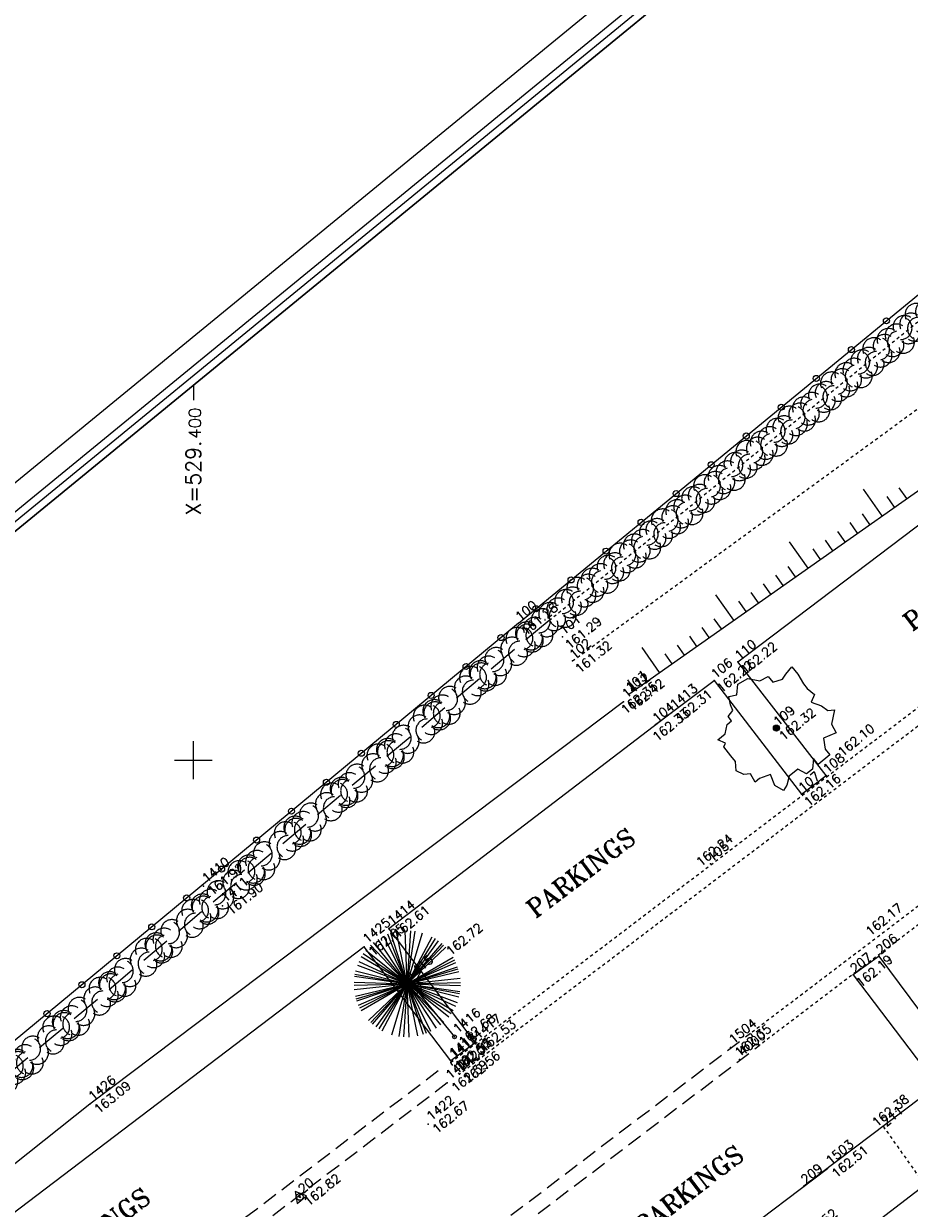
# Model space of a CAD drawing. Header units: feet. Extents: x 529188 to 529675, y 139816 to 140273.
# Tile 74 of 118: x 529394 to 529424, y 140135 to 140174. Entities that reach past the tile are written whole.
import ezdxf
from ezdxf.enums import TextEntityAlignment as Align

# ---------------------------------------------------------------- set-up
doc = ezdxf.new("R2010")
doc.units = ezdxf.units.FT
doc.header["$LTSCALE"] = 2
doc.header["$MEASUREMENT"] = 0
doc.header["$PDSIZE"] = 0.1
for name, pattern in [('CACHE', [0.375, 0.25, -0.125]), ('CACHEX2', [0.75, 0.5, -0.25]), ('CONTINU', [0])]:
    doc.linetypes.add(name, pattern=pattern)
doc.layers.get('0').update_dxf_attribs({"linetype": 'CONTINUOUS'})
for name, color, linetype in [('ARBRES', 70, 'CONTINUOUS'), ('AXE_FOSSE', 50, 'CACHE'), ('BORDURETTE', 20, 'CONTINUOUS'), ('cadre250', 7, 'CONTINUOUS'), ('CANIVEAU', 32, 'CACHE'), ('CARROYAGE', 7, 'CONTINUOUS'), ('CARROYAGE LAMBERT', 7, 'CONTINUOUS'), ('CLOTURE', 1, 'CONTINUOUS'), ('ECLAIRAGE', 220, 'CONTINUOUS'), ('HAIE', 80, 'CACHEX2'), ('LIM_HERBE', 83, 'CACHE'), ('POLYGO', 241, 'CONTINUOUS'), ('TALUS', 40, 'CONTINUOUS'), ('TALUS_HAUT', 40, 'CONTINUOUS'), ('TEXTES', 150, 'CONTINUOUS'), ('TOPOALT', 3, 'CONTINUOUS'), ('TOPOJIS', 7, 'CONTINUOUS'), ('TOPOJIS-GELE', 7, 'CONTINUOUS'), ('TOPOMAT', 142, 'CONTINUOUS')]:
    doc.layers.add(name, color=color, linetype=linetype)
doc.styles.add('ROMANT', font='ROMANT.SHX')
doc.styles.get("Standard").update_dxf_attribs({"font": 'ROMANS.SHX'})

# ---------------------------------------------------------------- blocks, each defined once
blk = doc.blocks.new('TCPOINT')
at = {"color": 0}
blk.add_point((0, 0), dxfattribs=at)
at = {"layer": 'TOPOALT'}
blk.add_attdef('ALT', text='', height=0.3, dxfattribs=at).set_placement((0.1, -0.1), align=Align.TOP_LEFT)
at = {"layer": 'TOPOMAT'}
blk.add_attdef('MAT', (0.1, 0.1), '', height=0.3, dxfattribs=at)
blk = doc.blocks.new('269')
for p, q in [((0.035, 0), (-0.035, 0)), ((0, 0.035), (0, -0.035))]:
    blk.add_line(p, q)
blk.add_lwpolyline([(0, 0.231), (-0.2, -0.115), (0.2, -0.115)], close=True)
blk.add_circle((0, 0), 0.113)
blk = doc.blocks.new('192')
for p, q in [((-0.768, 1.584), (0.768, -1.584)), ((-0.647, -1.637), (0.647, 1.637)), ((0.61, -1.651), (-0.61, 1.651)), ((-0.545, -1.674), (0.545, 1.673)), ((0.495, -1.689), (-0.494, 1.689)), ((-0.399, -1.714), (0.399, 1.714)), ((0.361, -1.723), (-0.361, 1.723)), ((-0.186, -1.75), (0.186, 1.75)), ((0.129, -1.755), (-0.129, 1.755)), ((0, -1.76), (0, 1.76)), ((-1.309, -1.177), (1.309, 1.177)), ((-1.203, -1.285), (1.203, 1.285)), ((-1.189, 1.298), (1.189, -1.298)), ((-1.138, 1.343), (1.138, -1.342)), ((-1.062, -1.404), (1.062, 1.403)), ((-1.046, 1.416), (1.046, -1.416)), ((-0.879, 1.525), (0.879, -1.525)), ((-0.822, -1.557), (0.822, 1.556)), ((-1.473, 0.963), (1.473, -0.963)), ((-1.462, -0.98), (1.462, 0.98)), ((-1.389, 1.081), (1.389, -1.081)), ((-1.329, 1.154), (1.329, -1.154)), ((-1.701, -0.451), (1.701, 0.451)), ((-1.695, 0.474), (1.695, -0.474)), ((-1.667, -0.566), (1.666, 0.566)), ((-1.647, 0.622), (1.646, -0.622)), ((-1.624, -0.68), (1.623, 0.68)), ((-1.621, 0.685), (1.621, -0.685)), ((-1.583, 0.769), (1.583, -0.769)), ((-1.756, -0.126), (1.755, 0.126)), ((-1.745, -0.23), (1.745, 0.23)), ((-1.737, 0.284), (1.737, -0.284)), ((-1.734, -0.301), (1.734, 0.301)), ((-1.718, 0.384), (1.718, -0.383)), ((0, 0), (1.138, -1.342))]:
    blk.add_line(p, q)
blk = doc.blocks.new('425')
at = {"linetype": 'CONTINU', "ltscale": 3}
for p, q in [((-0.324, 2.291), (-0.512, 2.376)), ((0.312, 2.291), (0.501, 2.376))]:
    blk.add_line(p, q, dxfattribs=at)
at = {"ltscale": 3}
for p, q in [((-0.006, 2.407), (-0.006, 2.621)), ((0, 1.885), (0, 0))]:
    blk.add_line(p, q, dxfattribs=at)
at = {"linetype": 'CONTINU', "ltscale": 3}
for centre, radius in [((0, 2.118), 0.233), ((0, 0), 0.0621)]:
    blk.add_circle(centre, radius, dxfattribs=at)
blk = doc.blocks.new('189')
h = blk.add_hatch()
h.set_pattern_fill('ANSI31', color=256, scale=0.2, style=0)
h.set_pattern_definition([(45, (-527485.07046, -148351.732363), (-0.0176776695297, 0.0176776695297), [])])
edge = h.paths.add_edge_path()
edge.add_arc((0, 0), 0.1, 0, 360)
for p, q in [((-0.685, 1.557), (-0.56, 1.806)), ((-0.56, 1.806), (-0.311, 1.681)), ((-0.311, 1.681), (-0.062, 1.93)), ((-0.062, 1.93), (0.311, 1.868)), ((0.311, 1.868), (0.56, 1.557)), ((-0.996, 1.308), (-0.747, 1.37)), ((-0.996, 1.121), (-0.996, 1.308)), ((-0.747, 1.37), (-0.685, 1.557)), ((0.56, 1.557), (0.872, 1.494)), ((0.872, 1.494), (0.872, 1.245)), ((0.872, 1.245), (1.183, 1.121)), ((1.183, 1.121), (1.37, 1.183)), ((1.37, 1.183), (1.681, 1.245)), ((1.681, 1.245), (1.681, 0.934)), ((-1.744, 0.934), (-1.432, 0.934)), ((-1.619, 0.685), (-1.744, 0.934)), ((-1.432, 0.934), (-1.183, 1.121)), ((-1.183, 1.121), (-0.996, 1.121)), ((1.681, 0.934), (1.619, 0.56)), ((-1.744, 0.623), (-1.619, 0.685)), ((-1.744, 0.249), (-1.744, 0.623)), ((1.619, 0.56), (1.619, 0.374)), ((-1.93, -0.249), (-1.744, 0)), ((-1.744, 0), (-1.744, 0.249)), ((1.681, 0.062), (1.432, -0.062)), ((1.619, 0.374), (1.681, 0.062)), ((-1.806, -0.498), (-1.93, -0.249)), ((1.432, -0.062), (1.619, -0.374)), ((1.619, -0.374), (1.681, -0.623)), ((-1.619, -0.623), (-1.806, -0.498)), ((-1.681, -0.934), (-1.619, -0.623)), ((1.868, -0.747), (1.494, -1.059)), ((1.681, -0.623), (1.868, -0.747)), ((-1.494, -0.934), (-1.681, -0.934)), ((-1.121, -1.059), (-1.494, -0.934)), ((-1.245, -1.432), (-1.121, -1.059)), ((1.494, -1.059), (1.432, -1.37)), ((-1.121, -1.744), (-1.245, -1.432)), ((-0.685, -1.494), (-0.934, -1.681)), ((-0.311, -1.494), (-0.685, -1.494)), ((-0.187, -1.806), (-0.311, -1.494)), ((0.311, -1.557), (0.062, -1.806)), ((0.311, -1.806), (0.311, -1.557)), ((0.996, -1.245), (0.81, -1.557)), ((0.81, -1.557), (0.81, -1.806)), ((1.432, -1.37), (0.996, -1.245)), ((-0.934, -1.681), (-1.121, -1.744)), ((0.062, -1.806), (-0.187, -1.806)), ((0.81, -1.806), (0.311, -1.806))]:
    blk.add_line(p, q)
blk.add_circle((0, 0), 0.1)
blk = doc.blocks.new('HAIEBASE')
at = {"layer": 'HAIE'}
for centre, start, end in [((-0.223, 0.05), 14.988, 164.4142), ((0.002, 0.141), 14.988, 164.4142), ((0.227, 0.05), 14.988, 164.4142), ((-0.147, -0.129), 50.5983, 200.0244), ((0.078, 0.086), 243.6198, 27.2304), ((-0.23, -0.099), 196.6108, 340.2213), ((0.022, -0.064), 196.6108, 340.2213), ((0.223, -0.099), 196.6108, 340.2213)]:
    blk.add_arc(centre, 0.25, start, end, dxfattribs=at)
blk = doc.blocks.new('RONDCLOT')
at = {"layer": 'CLOTURE'}
blk.add_circle((0, 0), 0.1, dxfattribs=at)

msp = doc.modelspace()

# ---------------------------------------------------------------- linework, layer by layer
at = {"layer": 'AXE_FOSSE', "ltscale": 0.005, "flags": 128}
msp.add_lwpolyline([(529412.537, 140153.284), (529430.028, 140166.059, -0.075474), (529430.888, 140166.065, -0.125012), (529432.192, 140165.526)], format="xyb", dxfattribs=at)
at = {"layer": 'BORDURETTE', "flags": 128}
msp.add_lwpolyline([(529415.285, 140151.178), (529417.22, 140152.633), (529420.109, 140148.88), (529420.924, 140149.496), (529418.005, 140153.249), (529430.491, 140162.699), (529433.461, 140158.709, -0.16449), (529441.983, 140160.376, -0.197049), (529450.898, 140155.248), (529454.248, 140150.854, -0.482349), (529455.237, 140150.725, -0.416523), (529455.016, 140149.847), (529460.242, 140142.977, 0.184718), (529467.955, 140139.716, 0.159207), (529474.949, 140141.735)], format="xyb", dxfattribs=at)
for points in [[(529415.81, 140151.572), (529406.464, 140144.426), (529409.316, 140140.653), (529408.516, 140140.053), (529405.652, 140143.829), (529386.556, 140129.331), (529389.328, 140125.468), (529388.554, 140124.879), (529385.742, 140128.696), (529366.547, 140114.203), (529369.487, 140110.413), (529368.689, 140109.821), (529368.685, 140109.835), (529365.744, 140113.595), (529346.604, 140099.162)], [(529435.505, 140147.485), (529425.4, 140139.858), (529422.675, 140143.519), (529421.823, 140142.896), (529424.599, 140139.245), (529420.193, 140135.915)], [(529408.751, 140132.973), (529411.609, 140129.417), (529411.614, 140129.421), (529420.971, 140136.494)], [(529424.195, 140135.94), (529412.219, 140126.763), (529422.009, 140113.74), (529418.047, 140110.744), (529414.563, 140110.133), (529407.319, 140119.681), (529405.649, 140118.313), (529402.593, 140122.309), (529402.857, 140122.554), (529400.069, 140126.347)]]:
    msp.add_lwpolyline(points, dxfattribs=at)
at = {"layer": 'cadre250', "flags": 128}
for points in [[(529227.588, 140022.756), (529532.841, 140272.877), (529675.446, 140098.839), (529330.55, 139816.237), (529234.372, 139933.616)], [(529228.064, 140022.176), (529532.737, 140271.821), (529674.39, 140098.944), (529330.655, 139817.292), (529234.952, 139934.091)], [(529228.222, 140021.983), (529532.702, 140271.47), (529674.038, 140098.979), (529330.69, 139817.644), (529235.145, 139934.249)], [(529228.38, 140021.79), (529532.667, 140271.118), (529673.686, 140099.014), (529330.725, 139817.996), (529235.339, 139934.408)]]:
    msp.add_lwpolyline(points, dxfattribs=at)
at = {"layer": 'CANIVEAU', "ltscale": 0.005, "flags": 128}
for points in [[(529408.509, 140140.005), (529433.326, 140158.86), (529433.628, 140158.461), (529408.8, 140139.613)], [(529433.237, 140151.585), (529418.712, 140140.562), (529418.427, 140140.974), (529432.935, 140151.983)]]:
    msp.add_lwpolyline(points, close=True, dxfattribs=at)
at = {"layer": 'CANIVEAU', "flags": 128}
for points in [[(529409.308, 140134.042), (529418.427, 140140.974)], [(529409.612, 140133.645), (529418.712, 140140.562)], [(529408.092, 140139.721), (529388.433, 140124.752)], [(529408.395, 140139.324), (529388.736, 140124.354)]]:
    msp.add_lwpolyline(points, dxfattribs=at)
at = {"layer": 'CARROYAGE'}
for p, q in [((529400, 140162.412), (529400, 140161.912)), ((529400, 140149.375), (529400, 140150.625)), ((529399.375, 140150), (529400.625, 140150))]:
    msp.add_line(p, q, dxfattribs=at)
at = {"layer": 'CARROYAGE LAMBERT', "flags": 128}
msp.add_lwpolyline([(529369.4, 139849.686), (529673.686, 140099.014), (529532.667, 140271.118), (529228.38, 140021.79)], close=True, dxfattribs=at)
at = {"layer": 'CARROYAGE LAMBERT'}
msp.add_lwpolyline([(529369.4, 139849.686), (529673.686, 140099.014), (529532.667, 140271.118), (529228.38, 140021.79)], close=True, dxfattribs=at)
at = {"layer": 'CLOTURE', "flags": 128}
for points in [[(529410.751, 140154.535), (529426.211, 140167.238)], [(529410.751, 140154.535), (529386.824, 140134.715), (529359.908, 140112.4), (529338.753, 140094.959), (529330.385, 140087.951), (529280.895, 140046.879), (529276.141, 140042.641), (529298.016, 140014.941), (529312.311, 139996.556), (529308.119, 139992.789)]]:
    msp.add_lwpolyline(points, dxfattribs=at)
at = {"layer": 'HAIE', "ltscale": 0.005, "flags": 128}
msp.add_lwpolyline([(529411.763, 140154.623), (529426.309, 140166.403), (529439.934, 140177.506), (529452.904, 140162.107), (529478.538, 140184.008), (529484.995, 140189.522)], dxfattribs=at)
at = {"layer": 'HAIE', "flags": 128}
msp.add_lwpolyline([(529411.763, 140154.623), (529388.737, 140135.303), (529361.06, 140112.451)], dxfattribs=at)
at = {"layer": 'LIM_HERBE', "ltscale": 0.005, "flags": 128}
msp.add_lwpolyline([(529422.81, 140137.893), (529424.186, 140135.953)], dxfattribs=at)
at = {"layer": 'TALUS'}
for p, q in [((529422.781, 140158.082), (529422.157, 140158.968)), ((529423.599, 140158.657), (529423.347, 140159.015)), ((529423.19, 140158.37), (529422.94, 140158.726)), ((529422.372, 140157.794), (529422.124, 140158.147)), ((529421.963, 140157.507), (529421.716, 140157.858)), ((529421.554, 140157.219), (529421.308, 140157.569)), ((529420.327, 140156.356), (529419.719, 140157.221)), ((529420.736, 140156.644), (529420.492, 140156.991)), ((529421.145, 140156.931), (529420.9, 140157.28)), ((529419.918, 140156.068), (529419.676, 140156.413)), ((529419.1, 140155.493), (529418.86, 140155.834)), ((529419.509, 140155.781), (529419.268, 140156.124)), ((529417.874, 140154.63), (529417.281, 140155.473)), ((529418.691, 140155.205), (529418.452, 140155.545)), ((529418.283, 140154.917), (529418.044, 140155.256)), ((529417.465, 140154.342), (529417.228, 140154.678)), ((529417.056, 140154.054), (529416.821, 140154.389)), ((529416.238, 140153.479), (529416.005, 140153.811)), ((529416.647, 140153.767), (529416.413, 140154.1)), ((529415.42, 140152.904), (529414.842, 140153.725)), ((529415.829, 140153.191), (529415.597, 140153.521)), ((529414.602, 140152.328), (529414.373, 140152.654)), ((529415.011, 140152.616), (529414.781, 140152.943))]:
    msp.add_line(p, q, dxfattribs=at)
at = {"layer": 'TALUS_HAUT', "flags": 128}
for points in [[(529414.397, 140152.185), (529430.856, 140163.762)], [(529414.229, 140151.931), (529396.577, 140138.618), (529375.681, 140122.012), (529362.053, 140111.592), (529334.164, 140089.26), (529334.115, 140088.504)]]:
    msp.add_lwpolyline(points, dxfattribs=at)

# ---------------------------------------------------------------- block references
at = {"layer": 'ARBRES'}
for name, p, rotation in [('189', (529419.282, 140151.062), 39.33073407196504), ('192', (529407.071, 140142.604), 39.33073407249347)]:
    msp.add_blockref(name, p, dxfattribs=dict(at, rotation=rotation))
at = {"layer": 'CLOTURE'}
for p, rotation in [((529422.92, 140164.534), 39.40832736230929), ((529421.761, 140163.582), 39.40832736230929), ((529420.602, 140162.629), 39.40832736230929), ((529419.443, 140161.677), 39.40832736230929), ((529418.284, 140160.725), 39.40832736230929), ((529417.125, 140159.773), 39.40832736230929), ((529415.966, 140158.82), 39.40832736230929), ((529414.807, 140157.868), 39.40832736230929), ((529413.648, 140156.916), 39.40832736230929), ((529412.489, 140155.964), 39.40832736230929), ((529411.331, 140155.011), 39.40832736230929), ((529410.173, 140154.057), 219.6380719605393), ((529409.018, 140153.1), 219.6380719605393), ((529407.863, 140152.143), 219.6380719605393), ((529406.708, 140151.186), 219.6380719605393), ((529405.553, 140150.229), 219.6380719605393), ((529404.398, 140149.272), 219.6380719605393), ((529403.243, 140148.315), 219.6380719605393), ((529402.088, 140147.358), 219.6380719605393), ((529400.932, 140146.401), 219.6380719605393), ((529399.777, 140145.445), 219.6380719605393), ((529398.622, 140144.488), 219.6380719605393), ((529397.467, 140143.531), 219.6380719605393), ((529396.312, 140142.574), 219.6380719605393), ((529395.157, 140141.617), 219.6380719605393)]:
    msp.add_blockref('RONDCLOT', p, dxfattribs=dict(at, rotation=rotation))
at = {"layer": 'ECLAIRAGE', "rotation": 39.33073407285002}
msp.add_blockref('425', (529408.636, 140140.85), dxfattribs=at)
at = {"layer": 'HAIE', "ltscale": 0.005, "xscale": 1.5, "yscale": 1.5, "zscale": 1.5}
for p, rotation in [((529424.041, 140164.567), 39.0032582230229), ((529423.342, 140164), 219.0032582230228), ((529422.642, 140163.434), 39.0032582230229), ((529421.943, 140162.867), 219.0032582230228), ((529421.244, 140162.301), 39.0032582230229), ((529420.544, 140161.735), 219.0032582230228), ((529419.845, 140161.168), 39.0032582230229), ((529419.145, 140160.602), 219.0032582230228), ((529418.446, 140160.035), 39.0032582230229), ((529417.747, 140159.469), 219.0032582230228), ((529417.047, 140158.902), 39.0032582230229), ((529416.348, 140158.336), 219.0032582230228), ((529415.648, 140157.77), 39.0032582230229), ((529414.949, 140157.203), 219.0032582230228), ((529414.25, 140156.637), 39.0032582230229), ((529413.55, 140156.07), 219.0032582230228), ((529412.851, 140155.504), 39.0032582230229), ((529412.151, 140154.937), 219.0032582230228)]:
    msp.add_blockref('HAIEBASE', p, dxfattribs=dict(at, rotation=rotation))
at = {"layer": 'HAIE', "xscale": 1.5, "yscale": 1.5, "zscale": 1.5}
for p, rotation in [((529411.38, 140154.301), 219.9979697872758), ((529410.844, 140153.852), 39.99796978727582), ((529409.848, 140153.016), 219.9979697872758), ((529409.312, 140152.566), 39.99796978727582), ((529408.316, 140151.73), 219.9979697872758), ((529407.779, 140151.28), 39.99796978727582), ((529406.783, 140150.445), 219.9979697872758), ((529406.247, 140149.995), 39.99796978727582), ((529405.251, 140149.159), 219.9979697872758), ((529404.715, 140148.709), 39.99796978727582), ((529403.719, 140147.874), 219.9979697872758), ((529403.183, 140147.424), 39.99796978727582), ((529402.187, 140146.588), 219.9979697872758), ((529401.651, 140146.138), 39.99796978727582), ((529400.655, 140145.303), 219.9979697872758), ((529400.119, 140144.853), 39.99796978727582), ((529399.123, 140144.017), 219.9979697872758), ((529398.587, 140143.567), 39.99796978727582), ((529397.591, 140142.732), 219.9979697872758), ((529397.054, 140142.282), 39.99796978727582), ((529396.059, 140141.446), 219.9979697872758), ((529395.522, 140140.996), 39.99796978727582), ((529394.526, 140140.161), 219.9979697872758), ((529393.99, 140139.711), 39.99796978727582)]:
    msp.add_blockref('HAIEBASE', p, dxfattribs=dict(at, rotation=rotation))
at = {"layer": 'POLYGO', "rotation": 39.33073407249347}
msp.add_blockref('269', (529403.514, 140135.557), dxfattribs=at)
at = {"layer": 'TOPOJIS'}
ref = msp.add_blockref('TCPOINT', (529412.537, 140153.284, 161.316), dxfattribs=at)
ref.add_attrib('MAT', '102', (529412.587, 140153.334, 161.316), dxfattribs={"layer": 'TOPOMAT', "height": 0.3, "rotation": 39.3307})
ref.add_attrib('ALT', '161.32', dxfattribs={"layer": 'TOPOALT', "height": 0.3, "rotation": 39.3307}).set_placement((529412.587, 140153.084, 161.316), align=Align.TOP_LEFT)
ref = msp.add_blockref('TCPOINT', (529418.005, 140153.249, 162.221), dxfattribs=at)
ref.add_attrib('MAT', '110', (529418.055, 140153.299, 162.221), dxfattribs={"layer": 'TOPOMAT', "height": 0.3, "rotation": 39.3307})
ref.add_attrib('ALT', '162.22', dxfattribs={"layer": 'TOPOALT', "height": 0.3, "rotation": 39.3307}).set_placement((529418.055, 140153.049, 162.221), align=Align.TOP_LEFT)
ref = msp.add_blockref('TCPOINT', (529420.924, 140149.496, 162.102), dxfattribs=at)
ref.add_attrib('MAT', '108', (529420.974, 140149.546, 162.102), dxfattribs={"layer": 'TOPOMAT', "height": 0.3, "rotation": 39.3307})
ref.add_attrib('ALT', '162.10', dxfattribs={"layer": 'TOPOALT', "height": 0.3, "rotation": 39.3307}).set_placement((529421.274, 140150.334, 162.102), align=Align.TOP_LEFT)
ref = msp.add_blockref('TCPOINT', (529417.097, 140146.571, 162.245), dxfattribs=at)
ref.add_attrib('MAT', '105', (529417.147, 140146.621, 162.245), dxfattribs={"layer": 'TOPOMAT', "height": 0.3, "rotation": 39.3307})
ref.add_attrib('ALT', '162.24', dxfattribs={"layer": 'TOPOALT', "height": 0.3, "rotation": 39.3307}).set_placement((529416.59, 140146.697, 162.245), align=Align.TOP_LEFT)
ref = msp.add_blockref('TCPOINT', (529400.334, 140145.832), dxfattribs=at)
ref.add_attrib('MAT', '1410', (529400.434, 140145.932), dxfattribs={"layer": 'TOPOMAT', "height": 0.3, "rotation": 39.3307})
ref.add_attrib('ALT', '161.92', dxfattribs={"layer": 'TOPOALT', "height": 0.3, "rotation": 39.3307}).set_placement((529400.434, 140145.732), align=Align.TOP_LEFT)
ref = msp.add_blockref('TCPOINT', (529400.958, 140145.184), dxfattribs=at)
ref.add_attrib('MAT', '1411', (529401.058, 140145.284), dxfattribs={"layer": 'TOPOMAT', "height": 0.3, "rotation": 39.3307})
ref.add_attrib('ALT', '161.90', dxfattribs={"layer": 'TOPOALT', "height": 0.3, "rotation": 39.3307}).set_placement((529401.058, 140145.084), align=Align.TOP_LEFT)
ref = msp.add_blockref('TCPOINT', (529422.675, 140143.519, 162.168), dxfattribs=at)
ref.add_attrib('MAT', '206', (529422.725, 140143.569, 162.168), dxfattribs={"layer": 'TOPOMAT', "height": 0.3, "rotation": 39.3307})
ref.add_attrib('ALT', '162.17', dxfattribs={"layer": 'TOPOALT', "height": 0.3, "rotation": 39.3307}).set_placement((529422.198, 140144.403, 162.168), align=Align.TOP_LEFT)
ref = msp.add_blockref('TCPOINT', (529407.071, 140142.604), dxfattribs=at)
ref.add_attrib('MAT', '1415', (529407.171, 140142.704), dxfattribs={"layer": 'TOPOMAT', "height": 0.3, "rotation": 39.3307})
ref.add_attrib('ALT', '162.72', dxfattribs={"layer": 'TOPOALT', "height": 0.3, "rotation": 39.3307}).set_placement((529408.315, 140143.747), align=Align.TOP_LEFT)
ref = msp.add_blockref('TCPOINT', (529408.636, 140140.85), dxfattribs=at)
ref.add_attrib('MAT', '1416', (529408.736, 140140.95), dxfattribs={"layer": 'TOPOMAT', "height": 0.3, "rotation": 39.3307})
ref.add_attrib('ALT', '162.68', dxfattribs={"layer": 'TOPOALT', "height": 0.3, "rotation": 39.3307}).set_placement((529408.736, 140140.75), align=Align.TOP_LEFT)
ref = msp.add_blockref('TCPOINT', (529417.762, 140140.5), dxfattribs=at)
ref.add_attrib('MAT', '1504', (529417.862, 140140.6), dxfattribs={"layer": 'TOPOMAT', "height": 0.3, "rotation": 39.3307})
ref.add_attrib('ALT', '162.35', dxfattribs={"layer": 'TOPOALT', "height": 0.3, "rotation": 39.3307}).set_placement((529417.862, 140140.4), align=Align.TOP_LEFT)
ref = msp.add_blockref('TCPOINT', (529418.066, 140140.102), dxfattribs=at)
ref.add_attrib('MAT', '4000', (529418.166, 140140.202), dxfattribs={"layer": 'TOPOMAT', "height": 0.3, "rotation": 39.3307})
ref = msp.add_blockref('TCPOINT', (529408.395, 140139.324), dxfattribs=at)
ref.add_attrib('MAT', '1421', (529408.495, 140139.424), dxfattribs={"layer": 'TOPOMAT', "height": 0.3, "rotation": 39.3307})
ref.add_attrib('ALT', '162.59', dxfattribs={"layer": 'TOPOALT', "height": 0.3, "rotation": 39.3307}).set_placement((529408.495, 140139.224), align=Align.TOP_LEFT)
ref = msp.add_blockref('TCPOINT', (529396.577, 140138.618), dxfattribs=at)
ref.add_attrib('MAT', '1426', (529396.677, 140138.718), dxfattribs={"layer": 'TOPOMAT', "height": 0.3, "rotation": 39.3307})
ref.add_attrib('ALT', '163.09', dxfattribs={"layer": 'TOPOALT', "height": 0.3, "rotation": 39.3307}).set_placement((529396.677, 140138.518), align=Align.TOP_LEFT)
ref = msp.add_blockref('TCPOINT', (529407.763, 140137.96), dxfattribs=at)
ref.add_attrib('MAT', '1422', (529407.863, 140138.06), dxfattribs={"layer": 'TOPOMAT', "height": 0.3, "rotation": 39.3307})
ref.add_attrib('ALT', '162.67', dxfattribs={"layer": 'TOPOALT', "height": 0.3, "rotation": 39.3307}).set_placement((529407.863, 140137.86), align=Align.TOP_LEFT)
ref = msp.add_blockref('TCPOINT', (529422.86, 140137.822, 162.384), dxfattribs=at)
ref.add_attrib('MAT', '211', (529422.91, 140137.872, 162.384), dxfattribs={"layer": 'TOPOMAT', "height": 0.3, "rotation": 39.3307})
ref.add_attrib('ALT', '162.38', dxfattribs={"layer": 'TOPOALT', "height": 0.3, "rotation": 39.3307}).set_placement((529422.409, 140138.077, 162.384), align=Align.TOP_LEFT)
ref = msp.add_blockref('TCPOINT', (529420.971, 140136.494), dxfattribs=at)
ref.add_attrib('MAT', '1503', (529421.071, 140136.594), dxfattribs={"layer": 'TOPOMAT', "height": 0.3, "rotation": 39.3307})
ref.add_attrib('ALT', '162.51', dxfattribs={"layer": 'TOPOALT', "height": 0.3, "rotation": 39.3307}).set_placement((529421.071, 140136.394), align=Align.TOP_LEFT)
ref = msp.add_blockref('TCPOINT', (529420.193, 140135.915, 162.52), dxfattribs=at)
ref.add_attrib('MAT', '209', (529420.243, 140135.965, 162.52), dxfattribs={"layer": 'TOPOMAT', "height": 0.3, "rotation": 39.3307})
ref.add_attrib('ALT', '162.52', dxfattribs={"layer": 'TOPOALT', "height": 0.3, "rotation": 39.3307}).set_placement((529420.045, 140134.3, 162.52), align=Align.TOP_LEFT)
ref = msp.add_blockref('TCPOINT', (529403.514, 140135.557), dxfattribs=at)
ref.add_attrib('MAT', '20', (529403.614, 140135.657), dxfattribs={"layer": 'TOPOMAT', "height": 0.3, "rotation": 39.3307})
ref.add_attrib('ALT', '162.82', dxfattribs={"layer": 'TOPOALT', "height": 0.3, "rotation": 39.3307}).set_placement((529403.614, 140135.457), align=Align.TOP_LEFT)
at = {"layer": 'TOPOJIS-GELE'}
ref = msp.add_blockref('TCPOINT', (529410.751, 140154.535, 161.28), dxfattribs=at)
ref.add_attrib('MAT', '100', (529410.801, 140154.585, 161.28), dxfattribs={"layer": 'TOPOMAT', "height": 0.3, "rotation": 39.3307})
ref.add_attrib('ALT', '161.28', dxfattribs={"layer": 'TOPOALT', "height": 0.3, "rotation": 39.3307}).set_placement((529410.801, 140154.335, 161.28), align=Align.TOP_LEFT)
ref = msp.add_blockref('TCPOINT', (529412.203, 140154.079, 161.293), dxfattribs=at)
ref.add_attrib('MAT', '101', (529412.253, 140154.129, 161.293), dxfattribs={"layer": 'TOPOMAT', "height": 0.3, "rotation": 39.3307})
ref.add_attrib('ALT', '161.29', dxfattribs={"layer": 'TOPOALT', "height": 0.3, "rotation": 39.3307}).set_placement((529412.253, 140153.879, 161.293), align=Align.TOP_LEFT)
ref = msp.add_blockref('TCPOINT', (529417.22, 140152.633, 162.225), dxfattribs=at)
ref.add_attrib('MAT', '106', (529417.27, 140152.683, 162.225), dxfattribs={"layer": 'TOPOMAT', "height": 0.3, "rotation": 39.3307})
ref.add_attrib('ALT', '162.22', dxfattribs={"layer": 'TOPOALT', "height": 0.3, "rotation": 39.3307}).set_placement((529417.27, 140152.433, 162.225), align=Align.TOP_LEFT)
ref = msp.add_blockref('TCPOINT', (529414.397, 140152.185, 162.353), dxfattribs=at)
ref.add_attrib('MAT', '103', (529414.447, 140152.235, 162.353), dxfattribs={"layer": 'TOPOMAT', "height": 0.3, "rotation": 39.3307})
ref.add_attrib('ALT', '162.35', dxfattribs={"layer": 'TOPOALT', "height": 0.3, "rotation": 39.3307}).set_placement((529414.104, 140151.729, 162.353), align=Align.TOP_LEFT)
ref = msp.add_blockref('TCPOINT', (529414.229, 140151.931), dxfattribs=at)
ref.add_attrib('MAT', '1412', (529414.329, 140152.031), dxfattribs={"layer": 'TOPOMAT', "height": 0.3, "rotation": 39.3307})
ref.add_attrib('ALT', '162.42', dxfattribs={"layer": 'TOPOALT', "height": 0.3, "rotation": 39.3307}).set_placement((529414.329, 140151.831), align=Align.TOP_LEFT)
ref = msp.add_blockref('TCPOINT', (529415.81, 140151.572), dxfattribs=at)
ref.add_attrib('MAT', '1413', (529415.91, 140151.672), dxfattribs={"layer": 'TOPOMAT', "height": 0.3, "rotation": 39.3307})
ref.add_attrib('ALT', '162.31', dxfattribs={"layer": 'TOPOALT', "height": 0.3, "rotation": 39.3307}).set_placement((529415.91, 140151.472), align=Align.TOP_LEFT)
ref = msp.add_blockref('TCPOINT', (529415.285, 140151.178, 162.327), dxfattribs=at)
ref.add_attrib('MAT', '104', (529415.335, 140151.228, 162.327), dxfattribs={"layer": 'TOPOMAT', "height": 0.3, "rotation": 39.3307})
ref.add_attrib('ALT', '162.33', dxfattribs={"layer": 'TOPOALT', "height": 0.3, "rotation": 39.3307}).set_placement((529415.147, 140150.833, 162.327), align=Align.TOP_LEFT)
ref = msp.add_blockref('TCPOINT', (529419.282, 140151.062, 162.319), dxfattribs=at)
ref.add_attrib('MAT', '109', (529419.332, 140151.112, 162.319), dxfattribs={"layer": 'TOPOMAT', "height": 0.3, "rotation": 39.3307})
ref.add_attrib('ALT', '162.32', dxfattribs={"layer": 'TOPOALT', "height": 0.3, "rotation": 39.3307}).set_placement((529419.332, 140150.862, 162.319), align=Align.TOP_LEFT)
ref = msp.add_blockref('TCPOINT', (529420.109, 140148.88, 162.157), dxfattribs=at)
ref.add_attrib('MAT', '107', (529420.159, 140148.93, 162.157), dxfattribs={"layer": 'TOPOMAT', "height": 0.3, "rotation": 39.3307})
ref.add_attrib('ALT', '162.16', dxfattribs={"layer": 'TOPOALT', "height": 0.3, "rotation": 39.3307}).set_placement((529420.159, 140148.68, 162.157), align=Align.TOP_LEFT)
ref = msp.add_blockref('TCPOINT', (529406.464, 140144.426), dxfattribs=at)
ref.add_attrib('MAT', '1414', (529406.564, 140144.526), dxfattribs={"layer": 'TOPOMAT', "height": 0.3, "rotation": 39.3307})
ref.add_attrib('ALT', '162.61', dxfattribs={"layer": 'TOPOALT', "height": 0.3, "rotation": 39.3307}).set_placement((529406.564, 140144.326), align=Align.TOP_LEFT)
ref = msp.add_blockref('TCPOINT', (529405.652, 140143.829), dxfattribs=at)
ref.add_attrib('MAT', '1425', (529405.752, 140143.929), dxfattribs={"layer": 'TOPOMAT', "height": 0.3, "rotation": 39.3307})
ref.add_attrib('ALT', '162.65', dxfattribs={"layer": 'TOPOALT', "height": 0.3, "rotation": 39.3307}).set_placement((529405.752, 140143.729), align=Align.TOP_LEFT)
ref = msp.add_blockref('TCPOINT', (529421.823, 140142.896, 162.193), dxfattribs=at)
ref.add_attrib('MAT', '207', (529421.873, 140142.946, 162.193), dxfattribs={"layer": 'TOPOMAT', "height": 0.3, "rotation": 39.3307})
ref.add_attrib('ALT', '162.19', dxfattribs={"layer": 'TOPOALT', "height": 0.3, "rotation": 39.3307}).set_placement((529421.873, 140142.696, 162.193), align=Align.TOP_LEFT)
ref = msp.add_blockref('TCPOINT', (529409.316, 140140.653), dxfattribs=at)
ref.add_attrib('MAT', '1417', (529409.416, 140140.753), dxfattribs={"layer": 'TOPOMAT', "height": 0.3, "rotation": 39.3307})
ref.add_attrib('ALT', '162.53', dxfattribs={"layer": 'TOPOALT', "height": 0.3, "rotation": 39.3307}).set_placement((529409.416, 140140.553), align=Align.TOP_LEFT)
ref = msp.add_blockref('TCPOINT', (529408.509, 140140.005), dxfattribs=at)
ref.add_attrib('MAT', '1419', (529408.609, 140140.105), dxfattribs={"layer": 'TOPOMAT', "height": 0.3, "rotation": 39.3307})
ref.add_attrib('ALT', '162.57', dxfattribs={"layer": 'TOPOALT', "height": 0.3, "rotation": 39.3307}).set_placement((529408.609, 140139.905), align=Align.TOP_LEFT)
ref = msp.add_blockref('TCPOINT', (529408.516, 140140.053), dxfattribs=at)
ref.add_attrib('MAT', '1418', (529408.616, 140140.153), dxfattribs={"layer": 'TOPOMAT', "height": 0.3, "rotation": 39.3307})
ref.add_attrib('ALT', '162.55', dxfattribs={"layer": 'TOPOALT', "height": 0.3, "rotation": 39.3307}).set_placement((529408.616, 140139.953), align=Align.TOP_LEFT)
ref = msp.add_blockref('TCPOINT', (529408.8, 140139.613), dxfattribs=at)
ref.add_attrib('MAT', '1420', (529408.9, 140139.713), dxfattribs={"layer": 'TOPOMAT', "height": 0.3, "rotation": 39.3307})
ref.add_attrib('ALT', '162.56', dxfattribs={"layer": 'TOPOALT', "height": 0.3, "rotation": 39.3307}).set_placement((529408.9, 140139.513), align=Align.TOP_LEFT)

# ---------------------------------------------------------------- texts
at = {"layer": 'CARROYAGE LAMBERT'}
for s, height, p in [('400', 0.4, (529400.25, 140161.662)), ('X=529.', 0.5, (529400.25, 140160.577))]:
    msp.add_text(s, height=height, rotation=90, dxfattribs=at).set_placement(p, align=Align.RIGHT)
at = {"layer": 'TEXTES', "style": 'ROMANT'}
for p in [(529423.765, 140154.244), (529411.307, 140144.752), (529414.885, 140134.264), (529395.263, 140132.858)]:
    msp.add_text('PARKINGS', height=0.6, rotation=37.2112, dxfattribs=at).set_placement(p)

doc.saveas('drawing.dxf')
